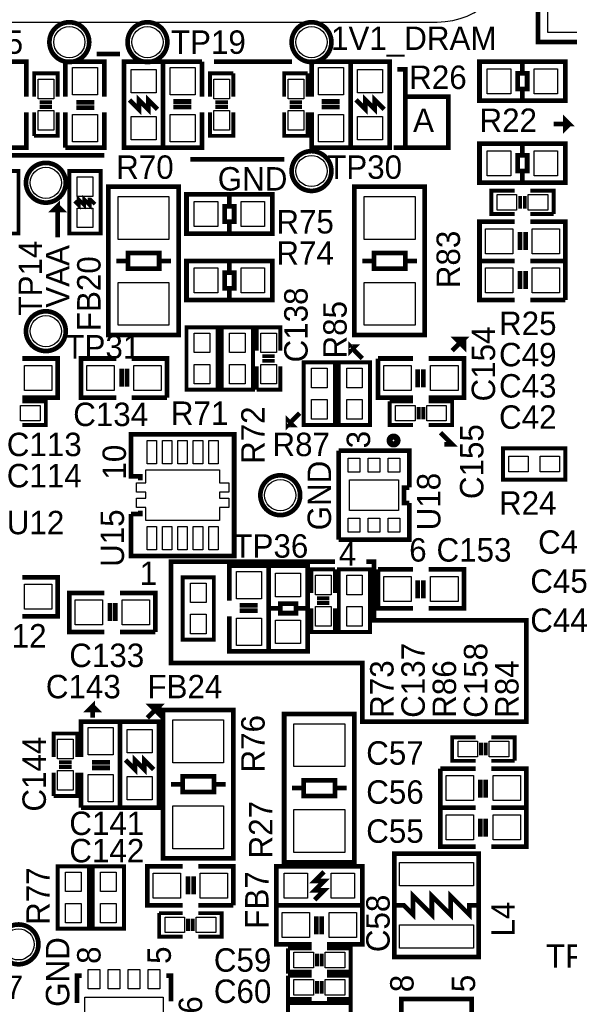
# Model space of a CAD drawing. Extents: x 0 to 83, y 0 to 145.
# Tile 4 of 12: x 32 to 50, y 31 to 63. Entities that reach past the tile are written whole.
import ezdxf
from ezdxf.enums import TextEntityAlignment as Align

# ---------------------------------------------------------------- set-up
doc = ezdxf.new("R2010")
doc.units = 0
for name, color, linetype in [('BG_SILKSCREEN_TOP', 7, 'CONTINUOUS'), ('PG_SILKSCREEN_TOP', 7, 'CONTINUOUS'), ('PIN_TOP', 12, 'CONTINUOUS'), ('RD_SILKSCREEN_TOP', 7, 'CONTINUOUS')]:
    doc.layers.add(name, color=color, linetype=linetype)

msp = doc.modelspace()

# ---------------------------------------------------------------- linework, layer by layer
at = {"layer": 'BG_SILKSCREEN_TOP', "const_width": 0.1524}
for points in [[(35.433, 61.976), (34.671, 61.976)], [(41.021, 61.722), (38.481, 61.722)], [(44.323, 58.928), (44.704, 58.928), (44.704, 61.468), (44.45, 61.468)], [(44.704, 58.928), (46.101, 58.928), (46.101, 60.579), (44.704, 60.579)], [(34.925, 58.674), (28.321, 58.674), (28.321, 59.055), (27.178, 59.055), (27.178, 59.944), (24.511, 59.944), (24.511, 58.928), (24.257, 58.928)], [(49.53, 59.69), (50.038, 59.69), (49.911, 59.817), (49.911, 59.563), (50.038, 59.69)], [(37.719, 58.547), (40.767, 58.547)], [(33.401, 56.007), (33.401, 57.023), (33.274, 56.896), (33.528, 56.896), (33.401, 57.023)], [(43.307, 52.07), (42.926, 52.451), (42.926, 52.324), (43.053, 52.451), (42.926, 52.451)], [(46.228, 52.324), (46.609, 52.705), (46.355, 52.705), (46.609, 52.451), (46.609, 52.705)], [(41.275, 50.292), (40.894, 49.911), (40.894, 50.038), (41.021, 49.911), (40.894, 49.911)], [(45.847, 49.657), (46.228, 49.276), (45.974, 49.276)], [(41.91, 42.164), (37.084, 42.164), (37.084, 45.466), (42.418, 45.466)], [(43.434, 45.466), (43.688, 45.466), (43.688, 43.561), (48.641, 43.561), (48.641, 40.259), (43.307, 40.259), (43.307, 42.164), (41.91, 42.164)], [(34.544, 40.386), (34.544, 40.767), (34.417, 40.64), (34.671, 40.64), (34.544, 40.767)], [(36.322, 40.386), (36.703, 40.767), (36.449, 40.767), (36.703, 40.513), (36.703, 40.767)]]:
    msp.add_lwpolyline(points, dxfattribs=at)
at = {"layer": 'PG_SILKSCREEN_TOP'}
msp.add_lwpolyline([(45.742098, 63.00978, 0.414212), (48.241966, 65.509902)], format="xyb", dxfattribs=at)
for points, const_width in [([(51.308, 64.262), (51.308, 62.357), (49.022, 62.357), (49.022, 64.262)], 0.1524), ([(31.115, 60.579), (31.115, 61.722), (32.385, 61.722), (32.385, 60.579)], 0.1524), ([(33.655, 60.579), (33.655, 61.722), (34.925, 61.722), (34.925, 60.579)], 0.1524), ([(35.56, 58.928), (35.56, 61.722), (36.83, 61.722), (36.83, 58.928), (35.56, 58.928)], 0.1524), ([(36.83, 60.579), (36.83, 61.722), (38.1, 61.722)], 0.1524), ([(38.1, 61.722), (38.1, 60.579)], 0.1524), ([(41.656, 60.579), (41.656, 61.722), (42.926, 61.722)], 0.1524), ([(42.926, 58.928), (42.926, 61.722), (44.196, 61.722), (44.196, 58.928), (42.926, 58.928)], 0.1524), ([(42.926, 61.722), (42.926, 60.579)], 0.1524), ([(47.117, 61.722), (49.911, 61.722), (49.911, 60.452), (47.117, 60.452), (47.117, 61.722)], 0.1524), ([(48.514, 61.6712), (48.514, 61.341), (48.3616, 61.341), (48.3616, 60.833), (48.6664, 60.833), (48.6664, 61.341), (48.514, 61.341)], 0.1524), ([(32.639, 60.579), (32.639, 61.341), (33.401, 61.341), (33.401, 60.579)], 0.127), ([(38.354, 60.579), (38.354, 61.341), (39.116, 61.341)], 0.127), ([(39.116, 61.341), (39.116, 60.579)], 0.127), ([(40.767, 60.579), (40.767, 61.341), (41.529, 61.341)], 0.127), ([(41.529, 61.341), (41.529, 60.579)], 0.127), ([(48.514, 60.833), (48.514, 60.452)], 0.1524), ([(35.7378, 60.4774), (36.0426, 60.1726), (36.0426, 60.4774), (36.3474, 60.1726), (36.3474, 60.4774), (36.6522, 60.1726)], 0.1524), ([(43.1038, 60.4774), (43.4086, 60.1726), (43.4086, 60.4774), (43.7134, 60.1726), (43.7134, 60.4774), (44.0182, 60.1726)], 0.1524), ([(32.8168, 60.4012), (33.2232, 60.4012)], 0.127), ([(32.8168, 60.2488), (33.2232, 60.2488)], 0.127), ([(34.0106, 60.4012), (34.5948, 60.4012)], 0.1524), ([(34.0106, 60.2234), (34.5948, 60.2234)], 0.1524), ([(37.7444, 60.4266), (37.1602, 60.4266)], 0.1524), ([(37.7444, 60.2488), (37.1602, 60.2488)], 0.1524), ([(38.9382, 60.4012), (38.5318, 60.4012)], 0.127), ([(38.9382, 60.2488), (38.5318, 60.2488)], 0.127), ([(41.3512, 60.4012), (40.9448, 60.4012)], 0.127), ([(41.3512, 60.2488), (40.9448, 60.2488)], 0.127), ([(42.5704, 60.4266), (41.9862, 60.4266)], 0.1524), ([(42.5704, 60.2488), (41.9862, 60.2488)], 0.1524), ([(32.385, 60.071), (32.385, 58.928), (31.115, 58.928)], 0.1524), ([(32.639, 59.309), (32.639, 60.071)], 0.127), ([(33.401, 60.071), (33.401, 59.309), (32.639, 59.309)], 0.127), ([(33.655, 58.928), (33.655, 60.071)], 0.1524), ([(34.925, 60.071), (34.925, 58.928), (33.655, 58.928)], 0.1524), ([(38.1, 60.071), (38.1, 58.928), (36.83, 58.928), (36.83, 60.071)], 0.1524), ([(39.116, 60.071), (39.116, 59.309), (38.354, 59.309), (38.354, 60.071)], 0.127), ([(41.529, 60.071), (41.529, 59.309), (40.767, 59.309), (40.767, 60.071)], 0.127), ([(42.926, 60.071), (42.926, 58.928), (41.656, 58.928), (41.656, 60.071)], 0.1524), ([(47.117, 59.055), (49.911, 59.055), (49.911, 57.785), (47.117, 57.785), (47.117, 59.055)], 0.1524), ([(48.514, 59.0042), (48.514, 58.674), (48.3616, 58.674), (48.3616, 58.166), (48.6664, 58.166), (48.6664, 58.674), (48.514, 58.674)], 0.1524), ([(31.115, 56.134), (31.115, 58.166), (32.131, 58.166), (32.131, 56.134), (31.115, 56.134)], 0.127), ([(33.782, 56.134), (33.782, 58.166), (34.798, 58.166), (34.798, 56.134), (33.782, 56.134)], 0.127), ([(48.514, 58.166), (48.514, 57.785)], 0.1524), ([(35.052, 52.832), (35.052, 57.658), (37.338, 57.658), (37.338, 52.832), (35.052, 52.832)], 0.1524), ([(43.053, 52.832), (43.053, 57.658), (45.339, 57.658), (45.339, 52.832), (43.053, 52.832)], 0.1524), ([(33.9598, 57.1881), (34.0868, 57.0611), (34.0868, 57.2389), (34.2646, 57.0611), (34.2646, 57.2389), (34.4424, 57.0611), (34.4424, 57.2389), (34.4678, 57.2389), (34.6202, 57.0865)], 0.127), ([(40.386, 56.134), (37.592, 56.134), (37.592, 57.404), (40.386, 57.404), (40.386, 56.134)], 0.1524), ([(38.989, 57.023), (38.989, 57.404)], 0.1524), ([(48.26, 56.769), (47.498, 56.769), (47.498, 57.531), (48.26, 57.531)], 0.127), ([(48.4378, 56.9468), (48.4378, 57.3532)], 0.127), ([(48.5902, 56.9468), (48.5902, 57.3532)], 0.127), ([(48.768, 57.531), (49.53, 57.531), (49.53, 56.769)], 0.127), ([(38.989, 56.1848), (38.989, 56.515), (39.1414, 56.515), (39.1414, 57.023), (38.8366, 57.023), (38.8366, 56.515), (38.989, 56.515)], 0.1524), ([(49.53, 56.769), (48.768, 56.769)], 0.127), ([(48.26, 55.245), (47.117, 55.245), (47.117, 56.515), (48.26, 56.515)], 0.1524), ([(48.768, 56.515), (49.911, 56.515), (49.911, 55.245)], 0.1524), ([(48.4378, 55.6006), (48.4378, 56.1848)], 0.1524), ([(48.6156, 55.6006), (48.6156, 56.1848)], 0.1524), ([(35.687, 54.991), (35.687, 55.499), (36.703, 55.499), (36.703, 54.991), (35.687, 54.991)], 0.1524), ([(43.688, 54.991), (43.688, 55.499), (44.704, 55.499), (44.704, 54.991), (43.688, 54.991)], 0.1524), ([(35.306, 55.245), (35.687, 55.245)], 0.1524), ([(37.084, 55.245), (36.703, 55.245)], 0.1524), ([(40.386, 53.975), (37.592, 53.975), (37.592, 55.245), (40.386, 55.245), (40.386, 53.975)], 0.1524), ([(38.989, 54.864), (38.989, 55.245)], 0.1524), ([(43.307, 55.245), (43.688, 55.245)], 0.1524), ([(45.085, 55.245), (44.704, 55.245)], 0.1524), ([(48.26, 53.975), (47.117, 53.975), (47.117, 55.245), (48.26, 55.245)], 0.1524), ([(49.911, 55.245), (48.768, 55.245)], 0.1524), ([(48.768, 55.245), (49.911, 55.245), (49.911, 53.975)], 0.1524), ([(38.989, 54.0258), (38.989, 54.356), (39.1414, 54.356), (39.1414, 54.864), (38.8366, 54.864), (38.8366, 54.356), (38.989, 54.356)], 0.1524), ([(48.4378, 54.3306), (48.4378, 54.9148)], 0.1524), ([(48.6156, 54.3306), (48.6156, 54.9148)], 0.1524), ([(49.911, 53.975), (48.768, 53.975)], 0.1524), ([(38.608, 53.086), (38.608, 51.054), (37.592, 51.054), (37.592, 53.086), (38.608, 53.086)], 0.127), ([(38.735, 51.054), (38.735, 53.086), (39.751, 53.086), (39.751, 51.054), (38.735, 51.054)], 0.127), ([(39.878, 52.324), (39.878, 53.086), (40.64, 53.086), (40.64, 52.324)], 0.127), ([(40.0558, 52.1462), (40.4622, 52.1462)], 0.127), ([(32.258, 52.07), (33.401, 52.07), (33.401, 50.8), (32.258, 50.8)], 0.1524), ([(35.306, 50.8), (34.163, 50.8), (34.163, 52.07), (35.306, 52.07)], 0.1524), ([(35.814, 52.07), (36.957, 52.07), (36.957, 50.8)], 0.1524), ([(39.878, 51.054), (39.878, 51.816)], 0.127), ([(40.64, 51.816), (40.64, 51.054), (39.878, 51.054)], 0.127), ([(40.0558, 51.9938), (40.4622, 51.9938)], 0.127), ([(41.402, 49.911), (41.402, 51.943), (42.418, 51.943), (42.418, 49.911), (41.402, 49.911)], 0.127), ([(43.561, 51.943), (43.561, 49.911), (42.545, 49.911), (42.545, 51.943), (43.561, 51.943)], 0.127), ([(43.815, 52.07), (44.958, 52.07)], 0.1524), ([(44.958, 50.8), (43.815, 50.8), (43.815, 52.07)], 0.1524), ([(45.466, 52.07), (46.609, 52.07), (46.609, 50.8), (45.466, 50.8)], 0.1524), ([(35.4838, 51.1556), (35.4838, 51.7398)], 0.1524), ([(35.6616, 51.1556), (35.6616, 51.7398)], 0.1524), ([(45.1104, 51.7144), (45.1104, 51.1302)], 0.1524), ([(45.2882, 51.7144), (45.2882, 51.1302)], 0.1524), ([(32.258, 50.673), (33.02, 50.673), (33.02, 49.911), (32.258, 49.911)], 0.127), ([(36.957, 50.8), (35.814, 50.8)], 0.1524), ([(44.196, 50.673), (44.958, 50.673)], 0.127), ([(44.958, 49.911), (44.196, 49.911), (44.196, 50.673)], 0.127), ([(45.466, 50.673), (46.228, 50.673), (46.228, 49.911), (45.466, 49.911)], 0.127), ([(45.1358, 50.4952), (45.1358, 50.0888)], 0.127), ([(45.2882, 50.4952), (45.2882, 50.0888)], 0.127), ([(35.7886, 47.0154), (35.7886, 45.6438), (39.1414, 45.6438), (39.1414, 49.6062), (35.7886, 49.6062), (35.7886, 48.2346), (36.0934, 48.2346), (36.0934, 48.1076)], 0.1524), ([(42.537888, 49.075086), (42.537888, 46.174914)], 0.1524), ([(44.838112, 47.879), (44.838112, 49.075086), (42.537888, 49.075086)], 0.1524), ([(49.911, 48.133), (47.879, 48.133), (47.879, 49.149), (49.911, 49.149), (49.911, 48.133)], 0.127), ([(44.838112, 47.375064), (44.664122, 47.375064), (44.664122, 47.874936), (44.838112, 47.874936)], 0.1524), ([(42.537888, 46.174914), (44.838112, 46.174914), (44.838112, 47.371)], 0.1524), ([(36.0934, 47.117), (36.0934, 47.0154), (35.7886, 47.0154)], 0.1524), ([(38.989, 44.196), (38.989, 45.339), (40.259, 45.339)], 0.1524), ([(40.259, 42.545), (40.259, 45.339), (41.529, 45.339), (41.529, 42.545), (40.259, 42.545)], 0.1524), ([(40.259, 45.339), (40.259, 44.196)], 0.1524), ([(41.656, 44.45), (41.656, 45.212), (42.418, 45.212)], 0.127), ([(42.418, 45.212), (42.418, 44.45)], 0.127), ([(43.561, 45.212), (43.561, 43.18), (42.545, 43.18), (42.545, 45.212), (43.561, 45.212)], 0.127), ([(43.815, 45.212), (44.958, 45.212)], 0.1524), ([(44.958, 43.942), (43.815, 43.942), (43.815, 45.212)], 0.1524), ([(45.466, 45.212), (46.609, 45.212), (46.609, 43.942), (45.466, 43.942)], 0.1524), ([(32.258, 44.958), (33.401, 44.958), (33.401, 43.688), (32.258, 43.688)], 0.1524), ([(38.481, 44.958), (38.481, 42.926), (37.465, 42.926), (37.465, 44.958), (38.481, 44.958)], 0.127), ([(45.1104, 44.8564), (45.1104, 44.2722)], 0.1524), ([(45.2882, 44.8564), (45.2882, 44.2722)], 0.1524), ([(34.925, 43.18), (33.782, 43.18), (33.782, 44.45), (34.925, 44.45)], 0.1524), ([(35.433, 44.45), (36.576, 44.45), (36.576, 43.18)], 0.1524), ([(35.1028, 43.5356), (35.1028, 44.1198)], 0.1524), ([(35.2806, 43.5356), (35.2806, 44.1198)], 0.1524), ([(42.2402, 44.2722), (41.8338, 44.2722)], 0.127), ([(42.2402, 44.1198), (41.8338, 44.1198)], 0.127), ([(39.9034, 44.0436), (39.3192, 44.0436)], 0.1524), ([(39.9034, 43.8658), (39.3192, 43.8658)], 0.1524), ([(40.3098, 43.942), (40.64, 43.942), (40.64, 43.7896), (41.148, 43.7896), (41.148, 44.0944), (40.64, 44.0944), (40.64, 43.942)], 0.1524), ([(41.148, 43.942), (41.529, 43.942)], 0.1524), ([(42.418, 43.942), (42.418, 43.18), (41.656, 43.18), (41.656, 43.942)], 0.127), ([(40.259, 43.688), (40.259, 42.545), (38.989, 42.545), (38.989, 43.688)], 0.1524), ([(36.576, 43.18), (35.433, 43.18)], 0.1524), ([(36.83, 35.814), (36.83, 40.64), (39.116, 40.64), (39.116, 35.814), (36.83, 35.814)], 0.1524), ([(43.053, 40.513), (43.053, 35.687), (40.767, 35.687), (40.767, 40.513), (43.053, 40.513)], 0.1524), ([(34.163, 39.116), (34.163, 40.259), (35.433, 40.259), (35.433, 39.116)], 0.1524), ([(36.703, 40.259), (36.703, 37.465), (35.433, 37.465), (35.433, 40.259), (36.703, 40.259)], 0.1524), ([(33.274, 39.116), (33.274, 39.878), (34.036, 39.878), (34.036, 39.116)], 0.127), ([(46.99, 38.989), (46.228, 38.989), (46.228, 39.751), (46.99, 39.751)], 0.127), ([(47.498, 39.751), (48.26, 39.751), (48.26, 38.989)], 0.127), ([(47.1678, 39.1668), (47.1678, 39.5732)], 0.127), ([(47.3202, 39.1668), (47.3202, 39.5732)], 0.127), ([(36.5252, 38.7096), (36.2204, 39.0144), (36.2204, 38.7096), (35.9156, 39.0144), (35.9156, 38.7096), (35.6108, 39.0144)], 0.1524), ([(33.4518, 38.9382), (33.8582, 38.9382)], 0.127), ([(33.4518, 38.7858), (33.8582, 38.7858)], 0.127), ([(34.5186, 38.9382), (35.1028, 38.9382)], 0.1524), ([(34.5186, 38.7604), (35.1028, 38.7604)], 0.1524), ([(45.847, 38.735), (46.99, 38.735)], 0.1524), ([(46.99, 37.465), (45.847, 37.465), (45.847, 38.735)], 0.1524), ([(47.498, 38.735), (48.641, 38.735), (48.641, 37.465), (47.498, 37.465)], 0.1524), ([(48.26, 38.989), (47.498, 38.989)], 0.127), ([(33.274, 37.846), (33.274, 38.608)], 0.127), ([(34.036, 38.608), (34.036, 37.846), (33.274, 37.846)], 0.127), ([(34.163, 37.465), (34.163, 38.608)], 0.1524), ([(35.433, 38.608), (35.433, 37.465), (34.163, 37.465)], 0.1524), ([(37.465, 37.973), (37.465, 38.481), (38.481, 38.481), (38.481, 37.973), (37.465, 37.973)], 0.1524), ([(42.418, 38.354), (42.418, 37.846), (41.402, 37.846), (41.402, 38.354), (42.418, 38.354)], 0.1524), ([(47.1424, 38.3794), (47.1424, 37.7952)], 0.1524), ([(47.3202, 38.3794), (47.3202, 37.7952)], 0.1524), ([(37.084, 38.227), (37.465, 38.227)], 0.1524), ([(38.862, 38.227), (38.481, 38.227)], 0.1524), ([(41.021, 38.1), (41.402, 38.1)], 0.1524), ([(42.799, 38.1), (42.418, 38.1)], 0.1524), ([(45.847, 37.465), (46.99, 37.465)], 0.1524), ([(46.99, 36.195), (45.847, 36.195), (45.847, 37.465)], 0.1524), ([(47.498, 37.465), (48.641, 37.465), (48.641, 36.195), (47.498, 36.195)], 0.1524), ([(47.1424, 37.1094), (47.1424, 36.5252)], 0.1524), ([(47.3202, 37.1094), (47.3202, 36.5252)], 0.1524), ([(47.0916, 32.6136), (47.0916, 35.9664), (44.3484, 35.9664), (44.3484, 32.6136), (47.0916, 32.6136)], 0.1524), ([(33.401, 33.528), (33.401, 35.56), (34.417, 35.56), (34.417, 33.528), (33.401, 33.528)], 0.127), ([(35.56, 35.56), (35.56, 33.528), (34.544, 33.528), (34.544, 35.56), (35.56, 35.56)], 0.127), ([(37.465, 34.29), (36.322, 34.29), (36.322, 35.56), (37.465, 35.56)], 0.1524), ([(37.973, 35.56), (39.116, 35.56), (39.116, 34.29)], 0.1524), ([(43.307, 34.29), (40.513, 34.29), (40.513, 35.56), (43.307, 35.56), (43.307, 34.29)], 0.1524), ([(37.6428, 34.6456), (37.6428, 35.2298)], 0.1524), ([(37.8206, 34.6456), (37.8206, 35.2298)], 0.1524), ([(41.7576, 34.4678), (42.0624, 34.7726), (41.7576, 34.7726), (42.0624, 35.0774), (41.7576, 35.0774), (42.0624, 35.3822)], 0.1524), ([(44.3484, 34.29), (44.6532, 34.29), (44.958, 33.9852), (44.958, 34.5948), (45.5676, 33.9852), (45.5676, 34.5948), (46.1772, 33.9852), (46.1772, 34.5948), (46.7868, 33.9852), (46.7868, 34.29), (47.0916, 34.29)], 0.1524), ([(39.116, 34.29), (37.973, 34.29)], 0.1524), ([(40.513, 34.29), (41.656, 34.29)], 0.1524), ([(41.656, 33.02), (40.513, 33.02), (40.513, 34.29)], 0.1524), ([(42.164, 34.29), (43.307, 34.29), (43.307, 33.02), (42.164, 33.02)], 0.1524), ([(36.703, 34.036), (37.465, 34.036)], 0.127), ([(37.465, 33.274), (36.703, 33.274), (36.703, 34.036)], 0.127), ([(37.973, 34.036), (38.735, 34.036), (38.735, 33.274), (37.973, 33.274)], 0.127), ([(41.8084, 33.9344), (41.8084, 33.3502)], 0.1524), ([(41.9862, 33.9344), (41.9862, 33.3502)], 0.1524), ([(37.6428, 33.8582), (37.6428, 33.4518)], 0.127), ([(37.7952, 33.8582), (37.7952, 33.4518)], 0.127), ([(40.894, 32.893), (41.656, 32.893)], 0.127), ([(41.656, 32.131), (40.894, 32.131), (40.894, 32.893)], 0.127), ([(41.8338, 32.7152), (41.8338, 32.3088)], 0.127), ([(41.9862, 32.7152), (41.9862, 32.3088)], 0.127), ([(42.164, 32.893), (42.926, 32.893), (42.926, 32.131), (42.164, 32.131)], 0.127), ([(34.1884, 32.004), (34.036, 32.004), (34.036, 31.115)], 0.1524), ([(37.084, 31.1658), (37.084, 32.004), (36.9316, 32.004)], 0.1524), ([(40.894, 32.004), (41.656, 32.004)], 0.127), ([(41.656, 31.242), (40.894, 31.242), (40.894, 32.004)], 0.127), ([(42.164, 32.004), (42.926, 32.004), (42.926, 31.242), (42.164, 31.242)], 0.127), ([(41.8338, 31.8262), (41.8338, 31.4198)], 0.127), ([(41.9862, 31.8262), (41.9862, 31.4198)], 0.127), ([(42.926, 30.099), (40.894, 30.099), (40.894, 31.115), (42.926, 31.115), (42.926, 30.099)], 0.127), ([(46.228, 31.242), (44.577, 31.242), (44.577, 30.099), (44.831, 30.099), (44.831, 29.591), (44.577, 29.591), (44.577, 28.448), (46.863, 28.448), (46.863, 31.242), (46.228, 31.242)], 0.1524)]:
    msp.add_lwpolyline(points, dxfattribs=dict(at, const_width=const_width))
for points, const_width in [([(34.428684, 62.357, 1), (33.135316, 62.357, 1), (34.428684, 62.357)], 0.1524), ([(36.968684, 62.357, 1), (35.675316, 62.357, 1), (36.968684, 62.357)], 0.1524), ([(42.302684, 62.357, 1), (41.009316, 62.357, 1), (42.302684, 62.357)], 0.1524), ([(42.302684, 58.166, 1), (41.009316, 58.166, 1), (42.302684, 58.166)], 0.1524), ([(33.666684, 57.785, 1), (32.373316, 57.785, 1), (33.666684, 57.785)], 0.1524), ([(33.666684, 52.959, 1), (32.373316, 52.959, 1), (33.666684, 52.959)], 0.1524), ([(44.45, 49.403, 1), (44.196, 49.403, 1), (44.45, 49.403)], 0.199898), ([(41.286684, 47.625, 1), (39.993316, 47.625, 1), (41.286684, 47.625)], 0.1524), ([(32.777684, 33.02, 1), (31.484316, 33.02, 1), (32.777684, 33.02)], 0.1524)]:
    msp.add_lwpolyline(points, format="xyb", dxfattribs=dict(at, const_width=const_width))
msp.add_lwpolyline([(16.742156, 63.00978), (45.742098, 63.00978)], dxfattribs=at)
at = {"layer": 'PIN_TOP'}
for points in [[(49.3395, 64.0715), (50.9905, 64.0715), (50.9905, 62.6745), (49.3395, 62.6745)], [(34.6964, 60.6425), (33.8836, 60.6425), (33.8836, 61.5315), (34.6964, 61.5315)], [(37.0586, 61.5315), (37.8714, 61.5315), (37.8714, 60.6425), (37.0586, 60.6425)], [(41.8846, 61.5315), (42.6974, 61.5315), (42.6974, 60.6425), (41.8846, 60.6425)], [(47.371, 60.6806), (47.371, 61.4934), (48.133, 61.4934), (48.133, 60.6806)], [(48.895, 60.6806), (48.895, 61.4934), (49.657, 61.4934), (49.657, 60.6806)], [(33.274, 60.5155), (32.766, 60.5155), (32.766, 61.1505), (33.274, 61.1505)], [(36.6014, 60.706), (35.7886, 60.706), (35.7886, 61.468), (36.6014, 61.468)], [(38.481, 61.1505), (38.989, 61.1505), (38.989, 60.5155), (38.481, 60.5155)], [(40.894, 61.1505), (41.402, 61.1505), (41.402, 60.5155), (40.894, 60.5155)], [(43.9674, 60.706), (43.1546, 60.706), (43.1546, 61.468), (43.9674, 61.468)], [(33.274, 59.4995), (32.766, 59.4995), (32.766, 60.1345), (33.274, 60.1345)], [(34.6964, 59.1185), (33.8836, 59.1185), (33.8836, 60.0075), (34.6964, 60.0075)], [(36.6014, 59.182), (35.7886, 59.182), (35.7886, 59.944), (36.6014, 59.944)], [(37.0586, 60.0075), (37.8714, 60.0075), (37.8714, 59.1185), (37.0586, 59.1185)], [(38.481, 60.1345), (38.989, 60.1345), (38.989, 59.4995), (38.481, 59.4995)], [(40.894, 60.1345), (41.402, 60.1345), (41.402, 59.4995), (40.894, 59.4995)], [(41.8846, 60.0075), (42.6974, 60.0075), (42.6974, 59.1185), (41.8846, 59.1185)], [(43.9674, 59.182), (43.1546, 59.182), (43.1546, 59.944), (43.9674, 59.944)], [(47.371, 58.0136), (47.371, 58.8264), (48.133, 58.8264), (48.133, 58.0136)], [(48.895, 58.0136), (48.895, 58.8264), (49.657, 58.8264), (49.657, 58.0136)], [(34.544, 57.3405), (34.036, 57.3405), (34.036, 57.9755), (34.544, 57.9755)], [(37.0205, 55.9435), (35.3695, 55.9435), (35.3695, 57.3405), (37.0205, 57.3405)], [(45.0215, 55.9435), (43.3705, 55.9435), (43.3705, 57.3405), (45.0215, 57.3405)], [(48.3235, 57.404), (48.3235, 56.896), (47.6885, 56.896), (47.6885, 57.404)], [(49.3395, 57.404), (49.3395, 56.896), (48.7045, 56.896), (48.7045, 57.404)], [(38.608, 57.1754), (38.608, 56.3626), (37.846, 56.3626), (37.846, 57.1754)], [(40.132, 57.1754), (40.132, 56.3626), (39.37, 56.3626), (39.37, 57.1754)], [(34.544, 56.3245), (34.036, 56.3245), (34.036, 56.9595), (34.544, 56.9595)], [(48.1965, 56.2864), (48.1965, 55.4736), (47.3075, 55.4736), (47.3075, 56.2864)], [(49.7205, 56.2864), (49.7205, 55.4736), (48.8315, 55.4736), (48.8315, 56.2864)], [(38.608, 55.0164), (38.608, 54.2036), (37.846, 54.2036), (37.846, 55.0164)], [(40.132, 55.0164), (40.132, 54.2036), (39.37, 54.2036), (39.37, 55.0164)], [(48.1965, 55.0164), (48.1965, 54.2036), (47.3075, 54.2036), (47.3075, 55.0164)], [(49.7205, 55.0164), (49.7205, 54.2036), (48.8315, 54.2036), (48.8315, 55.0164)], [(37.0205, 53.1495), (35.3695, 53.1495), (35.3695, 54.5465), (37.0205, 54.5465)], [(45.0215, 53.1495), (43.3705, 53.1495), (43.3705, 54.5465), (45.0215, 54.5465)], [(37.846, 52.8955), (38.354, 52.8955), (38.354, 52.2605), (37.846, 52.2605)], [(39.497, 52.2605), (38.989, 52.2605), (38.989, 52.8955), (39.497, 52.8955)], [(40.513, 52.2605), (40.005, 52.2605), (40.005, 52.8955), (40.513, 52.8955)], [(37.846, 51.8795), (38.354, 51.8795), (38.354, 51.2445), (37.846, 51.2445)], [(39.497, 51.2445), (38.989, 51.2445), (38.989, 51.8795), (39.497, 51.8795)], [(40.513, 51.2445), (40.005, 51.2445), (40.005, 51.8795), (40.513, 51.8795)], [(32.3215, 51.0286), (32.3215, 51.8414), (33.2105, 51.8414), (33.2105, 51.0286)], [(35.2425, 51.8414), (35.2425, 51.0286), (34.3535, 51.0286), (34.3535, 51.8414)], [(36.7665, 51.8414), (36.7665, 51.0286), (35.8775, 51.0286), (35.8775, 51.8414)], [(42.164, 51.1175), (41.656, 51.1175), (41.656, 51.7525), (42.164, 51.7525)], [(42.799, 51.7525), (43.307, 51.7525), (43.307, 51.1175), (42.799, 51.1175)], [(44.0055, 51.0286), (44.0055, 51.8414), (44.8945, 51.8414), (44.8945, 51.0286)], [(45.5295, 51.0286), (45.5295, 51.8414), (46.4185, 51.8414), (46.4185, 51.0286)], [(42.164, 50.1015), (41.656, 50.1015), (41.656, 50.7365), (42.164, 50.7365)], [(42.799, 50.7365), (43.307, 50.7365), (43.307, 50.1015), (42.799, 50.1015)], [(32.1945, 50.038), (32.1945, 50.546), (32.8295, 50.546), (32.8295, 50.038)], [(44.3865, 50.038), (44.3865, 50.546), (45.0215, 50.546), (45.0215, 50.038)], [(45.4025, 50.038), (45.4025, 50.546), (46.0375, 50.546), (46.0375, 50.038)], [(36.617402, 49.406048), (36.617402, 48.644048), (36.312602, 48.644048), (36.312602, 49.406048)], [(37.117274, 49.406048), (37.117274, 48.644048), (36.812474, 48.644048), (36.812474, 49.406048)], [(37.6174, 49.406048), (37.6174, 48.644048), (37.3126, 48.644048), (37.3126, 49.406048)], [(38.117526, 49.406048), (38.117526, 48.644048), (37.812726, 48.644048), (37.812726, 49.406048)], [(38.617398, 49.406048), (38.617398, 48.644048), (38.312598, 48.644048), (38.312598, 49.406048)], [(42.847514, 48.371506), (42.847514, 48.828706), (43.228514, 48.828706), (43.228514, 48.371506)], [(43.4975, 48.371506), (43.4975, 48.828706), (43.8785, 48.828706), (43.8785, 48.371506)], [(44.147486, 48.371506), (44.147486, 48.828706), (44.528486, 48.828706), (44.528486, 48.371506)], [(48.7045, 48.895), (48.7045, 48.387), (48.0695, 48.387), (48.0695, 48.895)], [(49.7205, 48.895), (49.7205, 48.387), (49.0855, 48.387), (49.0855, 48.895)], [(38.664896, 47.524924), (38.965124, 47.524924), (38.965124, 47.22495), (38.664896, 47.22495), (38.664896, 46.800008), (36.265104, 46.800008), (36.265104, 47.22495), (35.964876, 47.22495), (35.964876, 47.524924), (36.265104, 47.524924), (36.265104, 47.725076), (35.964876, 47.725076), (35.964876, 48.02505), (36.265104, 48.02505), (36.265104, 48.449992), (38.664896, 48.449992), (38.664896, 48.02505), (38.965124, 48.02505), (38.965124, 47.725076), (38.664896, 47.725076)], [(42.8879, 48.1203), (44.4881, 48.1203), (44.4881, 47.1297), (42.8879, 47.1297)], [(42.847514, 46.421294), (42.847514, 46.878494), (43.228514, 46.878494), (43.228514, 46.421294)], [(43.4975, 46.421294), (43.4975, 46.878494), (43.8785, 46.878494), (43.8785, 46.421294)], [(44.147486, 46.421294), (44.147486, 46.878494), (44.528486, 46.878494), (44.528486, 46.421294)], [(36.617402, 46.605952), (36.617402, 45.843952), (36.312602, 45.843952), (36.312602, 46.605952)], [(37.117274, 46.605952), (37.117274, 45.843952), (36.812474, 45.843952), (36.812474, 46.605952)], [(37.6174, 46.605952), (37.6174, 45.843952), (37.3126, 45.843952), (37.3126, 46.605952)], [(38.117526, 46.605952), (38.117526, 45.843952), (37.812726, 45.843952), (37.812726, 46.605952)], [(38.617398, 46.605952), (38.617398, 45.843952), (38.312598, 45.843952), (38.312598, 46.605952)], [(39.2176, 45.1485), (40.0304, 45.1485), (40.0304, 44.2595), (39.2176, 44.2595)], [(41.3004, 44.323), (40.4876, 44.323), (40.4876, 45.085), (41.3004, 45.085)], [(41.783, 45.0215), (42.291, 45.0215), (42.291, 44.3865), (41.783, 44.3865)], [(42.799, 45.0215), (43.307, 45.0215), (43.307, 44.3865), (42.799, 44.3865)], [(44.0055, 44.1706), (44.0055, 44.9834), (44.8945, 44.9834), (44.8945, 44.1706)], [(45.5295, 44.1706), (45.5295, 44.9834), (46.4185, 44.9834), (46.4185, 44.1706)], [(32.3215, 43.9166), (32.3215, 44.7294), (33.2105, 44.7294), (33.2105, 43.9166)], [(37.719, 44.7675), (38.227, 44.7675), (38.227, 44.1325), (37.719, 44.1325)], [(34.8615, 44.2214), (34.8615, 43.4086), (33.9725, 43.4086), (33.9725, 44.2214)], [(36.3855, 44.2214), (36.3855, 43.4086), (35.4965, 43.4086), (35.4965, 44.2214)], [(41.783, 44.0055), (42.291, 44.0055), (42.291, 43.3705), (41.783, 43.3705)], [(42.799, 44.0055), (43.307, 44.0055), (43.307, 43.3705), (42.799, 43.3705)], [(37.719, 43.7515), (38.227, 43.7515), (38.227, 43.1165), (37.719, 43.1165)], [(39.2176, 43.6245), (40.0304, 43.6245), (40.0304, 42.7355), (39.2176, 42.7355)], [(41.3004, 42.799), (40.4876, 42.799), (40.4876, 43.561), (41.3004, 43.561)], [(35.2044, 39.1795), (34.3916, 39.1795), (34.3916, 40.0685), (35.2044, 40.0685)], [(38.7985, 38.9255), (37.1475, 38.9255), (37.1475, 40.3225), (38.7985, 40.3225)], [(41.0845, 40.1955), (42.7355, 40.1955), (42.7355, 38.7985), (41.0845, 38.7985)], [(35.6616, 40.005), (36.4744, 40.005), (36.4744, 39.243), (35.6616, 39.243)], [(33.909, 39.0525), (33.401, 39.0525), (33.401, 39.6875), (33.909, 39.6875)], [(47.0535, 39.624), (47.0535, 39.116), (46.4185, 39.116), (46.4185, 39.624)], [(48.0695, 39.624), (48.0695, 39.116), (47.4345, 39.116), (47.4345, 39.624)], [(33.909, 38.0365), (33.401, 38.0365), (33.401, 38.6715), (33.909, 38.6715)], [(35.2044, 37.6555), (34.3916, 37.6555), (34.3916, 38.5445), (35.2044, 38.5445)], [(35.6616, 38.481), (36.4744, 38.481), (36.4744, 37.719), (35.6616, 37.719)], [(46.0375, 37.6936), (46.0375, 38.5064), (46.9265, 38.5064), (46.9265, 37.6936)], [(47.5615, 37.6936), (47.5615, 38.5064), (48.4505, 38.5064), (48.4505, 37.6936)], [(38.7985, 36.1315), (37.1475, 36.1315), (37.1475, 37.5285), (38.7985, 37.5285)], [(41.0845, 37.4015), (42.7355, 37.4015), (42.7355, 36.0045), (41.0845, 36.0045)], [(46.0375, 36.4236), (46.0375, 37.2364), (46.9265, 37.2364), (46.9265, 36.4236)], [(47.5615, 36.4236), (47.5615, 37.2364), (48.4505, 37.2364), (48.4505, 36.4236)], [(46.9265, 34.925), (44.5135, 34.925), (44.5135, 35.687), (46.9265, 35.687)], [(34.163, 34.7345), (33.655, 34.7345), (33.655, 35.3695), (34.163, 35.3695)], [(34.798, 35.3695), (35.306, 35.3695), (35.306, 34.7345), (34.798, 34.7345)], [(37.4015, 35.3314), (37.4015, 34.5186), (36.5125, 34.5186), (36.5125, 35.3314)], [(38.9255, 35.3314), (38.9255, 34.5186), (38.0365, 34.5186), (38.0365, 35.3314)], [(41.529, 35.3314), (41.529, 34.5186), (40.767, 34.5186), (40.767, 35.3314)], [(43.053, 35.3314), (43.053, 34.5186), (42.291, 34.5186), (42.291, 35.3314)], [(34.163, 33.7185), (33.655, 33.7185), (33.655, 34.3535), (34.163, 34.3535)], [(34.798, 34.3535), (35.306, 34.3535), (35.306, 33.7185), (34.798, 33.7185)], [(40.7035, 33.2486), (40.7035, 34.0614), (41.5925, 34.0614), (41.5925, 33.2486)], [(42.2275, 33.2486), (42.2275, 34.0614), (43.1165, 34.0614), (43.1165, 33.2486)], [(36.8935, 33.401), (36.8935, 33.909), (37.5285, 33.909), (37.5285, 33.401)], [(37.9095, 33.401), (37.9095, 33.909), (38.5445, 33.909), (38.5445, 33.401)], [(46.9265, 32.893), (44.5135, 32.893), (44.5135, 33.655), (46.9265, 33.655)], [(41.0845, 32.258), (41.0845, 32.766), (41.7195, 32.766), (41.7195, 32.258)], [(42.1005, 32.258), (42.1005, 32.766), (42.7355, 32.766), (42.7355, 32.258)], [(34.775394, 32.2072), (34.775394, 31.5722), (34.394394, 31.5722), (34.394394, 32.2072)], [(35.42538, 32.2072), (35.42538, 31.5722), (35.04438, 31.5722), (35.04438, 32.2072)], [(36.075366, 32.2072), (36.075366, 31.5722), (35.694366, 31.5722), (35.694366, 32.2072)], [(36.725352, 32.2072), (36.725352, 31.5722), (36.344352, 31.5722), (36.344352, 32.2072)], [(41.0845, 31.369), (41.0845, 31.877), (41.7195, 31.877), (41.7195, 31.369)], [(42.1005, 31.369), (42.1005, 31.877), (42.7355, 31.877), (42.7355, 31.369)], [(36.83, 29.6545), (34.29, 29.6545), (34.29, 31.3055), (36.83, 31.3055)]]:
    msp.add_lwpolyline(points, close=True, dxfattribs=at)
for centre in [(33.782, 62.357), (36.322, 62.357), (41.656, 62.357), (41.656, 58.166), (33.02, 57.785), (33.02, 52.959), (40.64, 47.625), (32.131, 33.02)]:
    msp.add_circle(centre, 0.508, dxfattribs=at)

# ---------------------------------------------------------------- texts
at = {"layer": 'BG_SILKSCREEN_TOP'}
for s, p in [('1V1_DRAM', (42.291, 62.103)), ('A', (44.958, 59.436)), ('GND', (38.608, 57.531))]:
    msp.add_text(s, height=0.762, dxfattribs=at).set_placement(p)
for s, p in [('VAA', (33.782, 53.721)), ('GND', (42.291, 46.482)), ('GND', (33.782, 30.988))]:
    msp.add_text(s, height=0.762, rotation=90, dxfattribs=at).set_placement(p)
at = {"layer": 'PG_SILKSCREEN_TOP'}
for s, p in [('3', (43.561, 49.149)), ('10', (35.6235, 48.133)), ('8', (34.798, 32.385)), ('5', (37.084, 32.385)), ('8', (44.974002, 31.463996)), ('5', (46.973998, 31.463996))]:
    msp.add_text(s, height=0.762, rotation=90, dxfattribs=at).set_placement(p)
for s, p in [('6', (44.831, 45.466)), ('4', (42.545, 45.339)), ('1', (36.068, 44.704))]:
    msp.add_text(s, height=0.762, dxfattribs=at).set_placement(p)
at = {"layer": 'RD_SILKSCREEN_TOP'}
for s, p in [('TP35', (29.845, 61.976)), ('TP19', (37.084, 61.976)), ('R26', (44.831, 60.833)), ('R22', (47.117, 59.436)), ('R70', (35.306, 57.912)), ('TP30', (42.164, 57.912)), ('R75', (40.513, 56.134)), ('R74', (40.513, 55.118)), ('R25', (47.752, 52.832)), ('TP31', (33.655, 52.07)), ('C49', (47.752, 51.816)), ('C43', (47.752, 50.8)), ('C134', (33.909, 49.8729)), ('R71', (37.084, 49.911)), ('C42', (47.752, 49.784)), ('C113', (31.75, 48.895)), ('R87', (40.386, 48.895)), ('C114', (31.75, 47.879)), ('R24', (47.752, 46.99)), ('U12', (31.75, 46.355)), ('C46', (49.022, 45.72)), ('TP36', (39.116, 45.593)), ('C153', (45.72, 45.466)), ('C45', (48.768, 44.45)), ('C44', (48.768, 43.18)), ('C112', (30.607, 42.672)), ('C133', (33.782, 42.037)), ('C143', (33.02, 41.021)), ('FB24', (36.322, 41.021)), ('C57', (43.434, 38.862)), ('C56', (43.434, 37.592)), ('C141', (33.782, 36.576)), ('C55', (43.434, 36.322)), ('C142', (33.782, 35.687)), ('TP34', (49.276, 32.258)), ('C59', (38.481, 32.131)), ('TP27', (29.845, 31.242)), ('C60', (38.481, 31.115))]:
    msp.add_text(s, height=0.762, dxfattribs=at).set_placement(p)
for s, p in [('R83', (46.482, 54.356)), ('TP14', (32.893, 53.467)), ('FB20', (34.798, 52.959)), ('C138', (41.529, 51.943)), ('R85', (42.799, 52.07)), ('C154', (47.625, 50.673)), ('R72', (40.132, 48.641)), ('C155', (47.244, 47.498)), ('U18', (45.847, 46.482)), ('C137', (45.339, 40.386)), ('C158', (47.371, 40.386)), ('R73', (44.323, 40.386)), ('R86', (46.355, 40.386)), ('R84', (48.387, 40.386)), ('R76', (40.132, 38.608)), ('C144', (33.02, 37.338)), ('R27', (40.386, 35.814)), ('R77', (33.147, 33.655)), ('FB7', (40.259, 33.528)), ('C58', (44.196, 32.766)), ('L4', (48.26, 33.274)), ('U16', (38.1, 29.464))]:
    msp.add_text(s, height=0.762, rotation=90, dxfattribs=at).set_placement(p)
msp.add_text('U15', height=0.762, rotation=90, dxfattribs=at).set_placement((35.56, 46.228), align=Align.CENTER)

doc.saveas('drawing.dxf')
